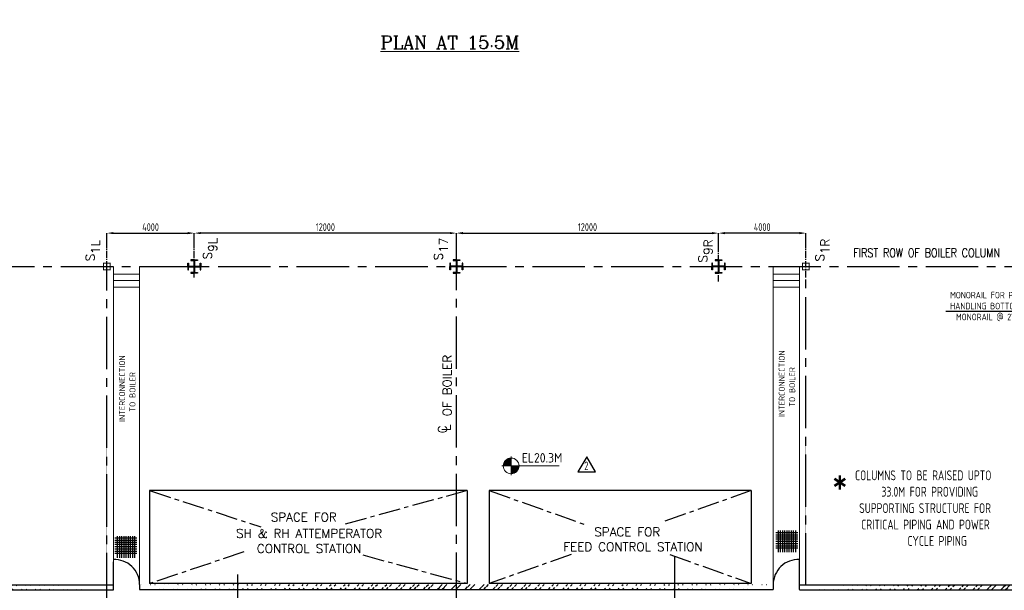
# Model space of a CAD drawing. Extents: x -287416 to 4934791, y -504132 to 1826789.
# Tile 44 of 256: x 12071 to 57147, y -155873 to -129775. Entities that reach past the tile are written whole.
import ezdxf
from ezdxf.enums import TextEntityAlignment as Align

# ---------------------------------------------------------------- set-up
doc = ezdxf.new("R2010")
doc.units = 0
doc.header["$LTSCALE"] = 800
doc.header["$MEASUREMENT"] = 0
doc.linetypes.add('CENTER', pattern=[2, 1.25, -0.25, 0.25, -0.25])
doc.linetypes.add('CENTER2', pattern=[1.125, 0.75, -0.125, 0.125, -0.125])
doc.layers.get('0').update_dxf_attribs({"linetype": 'CONTINUOUS'})
doc.layers.get('DEFPOINTS').update_dxf_attribs({"linetype": 'CONTINUOUS'})
for name, color, linetype in [('CENTER', 2, 'CENTER'), ('COL', 1, 'CENTER'), ('GRID', 8, 'CENTER'), ('GT_1', 7, 'CONTINUOUS'), ('HANGERS', 1, 'CONTINUOUS'), ('HATCH', 9, 'CONTINUOUS'), ('LOGO', 7, 'CONTINUOUS'), ('obk', 7, 'CONTINUOUS'), ('OBN', 1, 'CONTINUOUS'), ('TXT', 4, 'CONTINUOUS'), ('WALL', 6, 'CONTINUOUS')]:
    doc.layers.add(name, color=color, linetype=linetype)
for name, color, linetype, lineweight in [('DIM', 4, 'CONTINUOUS', 15), ('T', 3, 'CONTINUOUS', 15), ('TEXT', 3, 'CONTINUOUS', 15)]:
    doc.layers.add(name, color=color, linetype=linetype, lineweight=lineweight)
doc.styles.add('c5', font='complex.shx', dxfattribs={"height": 5})
doc.styles.add('ROMANC', font='romanc')
doc.styles.add('ROMANS', font='ISO9.shx', dxfattribs={"width": 0.8})
doc.styles.add('S1', font='SIMPLEX.SHX', dxfattribs={"height": 200})
doc.styles.add('S3', font='ROMANS1.SHX', dxfattribs={"width": 0.8})
doc.styles.get("Standard").update_dxf_attribs({"font": 'ISO9'})
doc.dimstyles.get("Standard").update_dxf_attribs({"dimtxt": 0.18, "dimasz": 0.18, "dimexe": 0.18, "dimexo": 0.0625, "dimgap": 0.09, "dimtad": 0, "dimtih": 1, "dimtoh": 1, "dimdec": 4, "dimzin": 0, "dimdsep": 46, "dimtxsty": 'Standard', "dimcen": 0.09, "dimadec": 0, "dimazin": 0, "dimtfac": 1, "dimtdec": 4, "dimtofl": 0, "dimtmove": 0, "dimatfit": 3, "dimfxl": 1, "dimtolj": 1, "dimtzin": 0, "dimarcsym": 0})
doc.dimstyles.new('STANDARD$0', dxfattribs={"dimtxt": 250, "dimasz": 200, "dimexe": 0, "dimexo": 0, "dimgap": 100, "dimtad": 1, "dimdec": 0, "dimzin": 0, "dimdsep": 46, "dimtxsty": 'S1', "dimcen": 0, "dimadec": 0, "dimazin": 0, "dimtfac": 1, "dimtdec": 0, "dimtmove": 2, "dimatfit": 3, "dimfxl": 1, "dimtolj": 1, "dimtzin": 0, "dimarcsym": 0})

# ---------------------------------------------------------------- blocks, each defined once
blk = doc.blocks.new('*X7')
at = {"color": 0}
for p, q in [((36226, 29425), (36330, 29425)), ((36080, 29200), (36330, 29200)), ((36081, 29225), (36330, 29225)), ((36085, 29250), (36330, 29250)), ((36092, 29275), (36330, 29275)), ((36102, 29300), (36330, 29300)), ((36115, 29325), (36330, 29325)), ((36132, 29350), (36330, 29350)), ((36154, 29375), (36330, 29375)), ((36183, 29400), (36330, 29400))]:
    blk.add_line(p, q, dxfattribs=at)
blk = doc.blocks.new('LL')
for p, q in [((-1136, 0), (-711, 0)), ((-711, 0), (-711, 423)), ((1493, 0), (-711, 0)), ((-711, 0), (-711, -418))]:
    blk.add_line(p, q)
for start, end in [(90, 180), (180, 270), (0, 90), (270, 0)]:
    blk.add_arc((-711, 0), 360, start, end)
at = {"xscale": 1.440000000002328, "yscale": 1.440000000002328, "zscale": 1.440000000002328}
blk.add_blockref('*X7', (-53026, -42044), dxfattribs=at)
at = {"xscale": 1.440000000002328, "yscale": 1.440000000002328, "zscale": 1.440000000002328, "rotation": 180}
blk.add_blockref('*X7', (51604, 42044), dxfattribs=at)
at = {"flags": 4}
blk.add_attdef('LEVEL', (-222, 154), '', height=432, dxfattribs=at)
blk = doc.blocks.new('COL2')
at = {"layer": 'obk'}
for points in [[(-15, 15), (-270, 15), (-270, 150), (-300, 150), (-300, 0)], [(-15, -15), (-270, -15), (-270, -150), (-300, -150), (-300, 0)], [(-15, 15), (-15, 270), (-150, 270), (-150, 300), (0, 300)], [(15, 15), (15, 270), (150, 270), (150, 300), (0, 300)], [(300, 0), (300, 150), (270, 150), (270, 15), (15, 15)], [(300, 0), (300, -150), (270, -150), (270, -15), (15, -15)], [(0, -300), (-150, -300), (-150, -270), (-15, -270), (-15, -15)], [(0, -300), (150, -300), (150, -270), (15, -270), (15, -15)]]:
    blk.add_lwpolyline(points, dxfattribs=at)
blk = doc.blocks.new('X')
at = {"layer": 'OBN'}
blk.add_blockref('COL2', (0, 0), dxfattribs=at)
blk = doc.blocks.new('*D648')
at = {"layer": 'DEFPOINTS', "color": 0, "transparency": 16777216}
for p in [(20063, -139536), (20063, -139968), (32063, -139968)]:
    blk.add_point(p, dxfattribs=at)
at = {"layer": 'DIM', "color": 9, "lineweight": -2, "transparency": 16777216}
for p, q in [((20063, -139968), (20063, -139536)), ((31763, -139536), (20363, -139536)), ((32063, -139968), (32063, -139536))]:
    blk.add_line(p, q, dxfattribs=at)
at = {"layer": 'DIM', "color": 9, "transparency": 16777216}
for points in [[(20363, -139486), (20363, -139586), (20063, -139536)], [(31763, -139486), (31763, -139586), (32063, -139536)]]:
    blk.add_solid(points, dxfattribs=at)
at = {"layer": 'DIM', "transparency": 16777216, "insert": (26063, -139261), "char_height": 350, "attachment_point": 5, "style": 'ROMANS'}
blk.add_mtext('\\A1;12000', dxfattribs=at)
blk = doc.blocks.new('*D651')
at = {"layer": 'DEFPOINTS', "color": 0, "transparency": 16777216}
for p in [(20063, -139536), (16063, -140245), (20063, -140241)]:
    blk.add_point(p, dxfattribs=at)
at = {"layer": 'DIM', "color": 9, "lineweight": -2, "transparency": 16777216}
for p, q in [((16063, -140245), (16063, -139536)), ((16363, -139536), (19763, -139536)), ((20063, -140241), (20063, -139536))]:
    blk.add_line(p, q, dxfattribs=at)
at = {"layer": 'DIM', "color": 9, "transparency": 16777216}
for points in [[(16363, -139486), (16363, -139586), (16063, -139536)], [(19763, -139486), (19763, -139586), (20063, -139536)]]:
    blk.add_solid(points, dxfattribs=at)
at = {"layer": 'DIM', "transparency": 16777216, "insert": (18063, -139261), "char_height": 350, "attachment_point": 5, "style": 'ROMANS'}
blk.add_mtext('\\A1;4000', dxfattribs=at)
blk = doc.blocks.new('*D652')
at = {"layer": 'DEFPOINTS', "color": 0, "transparency": 16777216}
for p in [(44063, -139536), (32063, -139968), (44063, -139968)]:
    blk.add_point(p, dxfattribs=at)
at = {"layer": 'DIM', "color": 9, "lineweight": -2, "transparency": 16777216}
for p, q in [((32063, -139968), (32063, -139536)), ((32363, -139536), (43763, -139536)), ((44063, -139968), (44063, -139536))]:
    blk.add_line(p, q, dxfattribs=at)
at = {"layer": 'DIM', "color": 9, "transparency": 16777216}
for points in [[(32363, -139486), (32363, -139586), (32063, -139536)], [(43763, -139486), (43763, -139586), (44063, -139536)]]:
    blk.add_solid(points, dxfattribs=at)
at = {"layer": 'DIM', "transparency": 16777216, "insert": (38063, -139261), "char_height": 350, "attachment_point": 5, "style": 'ROMANS'}
blk.add_mtext('\\A1;12000', dxfattribs=at)
blk = doc.blocks.new('*D653')
at = {"layer": 'DEFPOINTS', "color": 0, "transparency": 16777216}
for p in [(44063, -139536), (44063, -140241), (48063, -140245)]:
    blk.add_point(p, dxfattribs=at)
at = {"layer": 'DIM', "color": 9, "lineweight": -2, "transparency": 16777216}
for p, q in [((44063, -140241), (44063, -139536)), ((47763, -139536), (44363, -139536)), ((48063, -140245), (48063, -139536))]:
    blk.add_line(p, q, dxfattribs=at)
at = {"layer": 'DIM', "color": 9, "transparency": 16777216}
for points in [[(44363, -139486), (44363, -139586), (44063, -139536)], [(47763, -139486), (47763, -139586), (48063, -139536)]]:
    blk.add_solid(points, dxfattribs=at)
at = {"layer": 'DIM', "transparency": 16777216, "insert": (46063, -139261), "char_height": 350, "attachment_point": 5, "style": 'ROMANS'}
blk.add_mtext('\\A1;4000', dxfattribs=at)

msp = doc.modelspace()

# ---------------------------------------------------------------- hatches: boundary and pattern name
at = {"layer": 'HATCH'}
h = msp.add_hatch(dxfattribs=at)
h.set_pattern_fill('ANSI32', color=256, scale=1200, style=0)
h.set_pattern_definition([(45, (-91715.47, -302989.07), (-318.198, 318.198), []), (45, (-91503.34, -302989.07), (-318.198, 318.198), [])])
edge = h.paths.add_edge_path()
edge.add_line((16063.1, -155625.4), (-7656.9, -155624.4))
edge.add_line((16063.1, -155852.1), (-7656.9, -155854.4))
h = msp.add_hatch(dxfattribs=at)
h.set_pattern_fill('ANSI32', color=256, scale=1200, style=0)
h.set_pattern_definition([(45, (-61215.47, -302968.4), (-318.198, 318.198), []), (45, (-61003.34, -302968.4), (-318.198, 318.198), [])])
edge = h.paths.add_edge_path()
edge.add_line((46563.1, -155604.7), (17563.1, -155603.7))
edge.add_line((46563.1, -155831.4), (17563.1, -155833.7))
h = msp.add_hatch(dxfattribs=at)
h.set_pattern_fill('ANSI32', color=256, scale=1200, style=0)
h.set_pattern_definition([(45, (-36061.38, -302989.1), (-318.198, 318.198), []), (45, (-35849.25, -302989.1), (-318.198, 318.198), [])])
edge = h.paths.add_edge_path()
edge.add_line((67282.9, -155625.4), (47763.1, -155624.5))
edge.add_line((67282.9, -155854.4), (47763.1, -155852.7))

# ---------------------------------------------------------------- linework, layer by layer
at = {"layer": 'CENTER'}
for p, q in [((18021.1, -151314.4), (23113.7, -152973.5)), ((32563.1, -151314.4), (26792.4, -152896.7)), ((33563.1, -151314.4), (37995.5, -152884.3)), ((45563.1, -151314.4), (41576.2, -152726.4)), ((22334.8, -154118.9), (18021.1, -155564.4)), ((27783.1, -154253.8), (32563.1, -155564.4)), ((37310.2, -154237.3), (33563.1, -155564.4)), ((41831.3, -154242.7), (45563.1, -155564.4))]:
    msp.add_line(p, q, dxfattribs=at)
at = {"layer": 'COL', "color": 7, "const_width": 50}
for points in [[(15913.1, -141214.4), (15913.1, -140914.4), (16213.1, -140914.4), (16213.1, -141214.4), (15888.5, -141214.4)], [(48213.1, -141214.4), (48213.1, -140914.4), (47913.1, -140914.4), (47913.1, -141214.4), (48237.6, -141214.4)]]:
    msp.add_lwpolyline(points, dxfattribs=at)
at = {"layer": 'DIM'}
for p, q in [((16363.1, -141064.4), (16363.1, -155854.4)), ((17563.1, -141064.4), (17563.1, -155714.4)), ((46563.1, -141064.4), (46563.1, -155834.4)), ((47763.1, -141064.4), (47763.1, -155852.7)), ((17563.1, -141417.9), (16363.1, -141417.9)), ((46563.1, -141417.9), (47763.1, -141417.9)), ((17563.1, -141704.8), (16363.1, -141704.8)), ((46563.1, -141704.8), (47763.1, -141704.8)), ((17563.1, -142004.8), (16363.1, -142004.8)), ((46563.1, -142004.8), (47763.1, -142004.8)), ((46563.1, -155723.7), (46563.1, -155833.7))]:
    msp.add_line(p, q, dxfattribs=at)
at = {"layer": 'DIM', "color": 1, "const_width": 10}
msp.add_lwpolyline([(16063.1, -155602.7), (48063.1, -155602.7), (48063.1, -148952.7), (16063.1, -148952.7)], close=True, dxfattribs=at)
at = {"layer": 'GRID', "linetype": 'CENTER2', "ltscale": 0.5}
for p, q in [((16063.1, -141564.4), (16063.1, -139888.5)), ((20063.1, -141564.4), (20063.1, -139888.5)), ((44063.1, -141751.7), (44063.1, -139751.7)), ((48063.1, -141564.4), (48063.1, -139792))]:
    msp.add_line(p, q, dxfattribs=at)
at = {"layer": 'GRID', "linetype": 'CENTER2', "ltscale": 4}
for p, q in [((32063.1, -170942.4), (32063.1, -139751.7)), ((-450.2, -141064.4), (86115.6, -141064.4)), ((16063.1, -156564.4), (16063.1, -141064.4)), ((48063.1, -155659.3), (48063.1, -141564.4)), ((42063.1, -170942.4), (42063.1, -154341.8)), ((22063.1, -170942.4), (22063.1, -155147.5))]:
    msp.add_line(p, q, dxfattribs=at)
at = {"layer": 'GT_1', "flags": 128}
for points in [[(46687.7, -153235.5), (47687.7, -153235.5)], [(46787.7, -153135.5), (46787.7, -154135.5)], [(46887.7, -153135.5), (46887.7, -154135.5)], [(46987.7, -153135.5), (46987.7, -154135.5)], [(46987.7, -153135.5), (46987.7, -154135.5)], [(47087.7, -153135.5), (47087.7, -154135.5)], [(47187.7, -153135.5), (47187.7, -154135.5)], [(47187.7, -153135.5), (47187.7, -154135.5)], [(47287.7, -153135.5), (47287.7, -154135.5)], [(47287.7, -153135.5), (47287.7, -154135.5)], [(47387.7, -153135.5), (47387.7, -154135.5)], [(47487.7, -153135.5), (47487.7, -154135.5)], [(47587.7, -153135.5), (47587.7, -154135.5)], [(17433.8, -153491.6), (16433.8, -153491.6)], [(17433.8, -153591.6), (16433.8, -153591.6)], [(17433.8, -153691.6), (16433.8, -153691.6)], [(16533.8, -153391.6), (16533.8, -154391.6)], [(16633.8, -153391.6), (16633.8, -154391.6)], [(16733.8, -153391.6), (16733.8, -154391.6)], [(16833.8, -153391.6), (16833.8, -154391.6)], [(16833.8, -153391.6), (16833.8, -154391.6)], [(16933.8, -153391.6), (16933.8, -154391.6)], [(16933.8, -153391.6), (16933.8, -154391.6)], [(17033.8, -153391.6), (17033.8, -154391.6)], [(17133.8, -153391.6), (17133.8, -154391.6)], [(17133.8, -153391.6), (17133.8, -154391.6)], [(17233.8, -153391.6), (17233.8, -154391.6)], [(17333.8, -153391.6), (17333.8, -154391.6)], [(46687.7, -153335.5), (47687.7, -153335.5)], [(46687.7, -153435.5), (47687.7, -153435.5)], [(46687.7, -153521.9), (47687.7, -153521.9)], [(46687.7, -153628.7), (47687.7, -153628.7)], [(17433.8, -153778), (16433.8, -153778)], [(17433.8, -153884.8), (16433.8, -153884.8)], [(17433.8, -153984.8), (16433.8, -153984.8)], [(17433.8, -154091.6), (16433.8, -154091.6)], [(46687.7, -153728.7), (47687.7, -153728.7)], [(46687.7, -153835.5), (47687.7, -153835.5)], [(46687.7, -153935.5), (47687.7, -153935.5)], [(17433.8, -154191.6), (16433.8, -154191.6)]]:
    msp.add_lwpolyline(points, dxfattribs=at)
at = {"layer": 'HANGERS', "linetype": 'Continuous'}
for p, q in [((38036.3, -149761.8), (37616.5, -150460.8)), ((38436.2, -150460.8), (38036.3, -149761.8)), ((37616.5, -150460.8), (38436.2, -150460.8))]:
    msp.add_line(p, q, dxfattribs=at)
at = {"layer": 'OBN'}
for p, q in [((32563.1, -151314.4), (18021.1, -151314.4)), ((18021.1, -151314.4), (18021.1, -155564.4)), ((32563.1, -151314.4), (32563.1, -155564.4)), ((33563.1, -151314.4), (33563.1, -155564.4)), ((45563.1, -151314.4), (33563.1, -151314.4)), ((45563.1, -151314.4), (45563.1, -155564.4)), ((32563.1, -155564.4), (18021.1, -155564.4)), ((45563.1, -155564.4), (33563.1, -155564.4))]:
    msp.add_line(p, q, dxfattribs=at)
at = {"layer": 'WALL'}
for p, q in [((16363.1, -155854.4), (16363.1, -154575.5)), ((47763.1, -155833.7), (47763.1, -154464.8)), ((-10336.9, -155854.4), (16363.1, -155854.4)), ((17563.1, -155603.7), (17563.1, -155833.7)), ((17563.1, -155833.7), (46563.1, -155833.7)), ((46563.1, -155603.7), (46563.1, -155833.7)), ((47763.1, -155624.5), (61617.2, -155624.5)), ((47763.1, -155852.7), (61387.6, -155854.4))]:
    msp.add_line(p, q, dxfattribs=at)
msp.add_lwpolyline([(-7656.9, -158939), (-7656.9, -159229), (-10566.9, -159229), (-10566.9, -155624.4), (16363.1, -155624.4)], dxfattribs=at)
for centre, start, end in [((16406.6, -155620.6), 0.83462, 92.15742), ((47719.5, -155620.6), 87.84258, 179.16538)]:
    msp.add_arc(centre, 1156.6, start, end, dxfattribs=at)

# ---------------------------------------------------------------- block references
at = {"layer": 'COL', "color": 7, "xscale": -1, "rotation": 270}
msp.add_blockref('X', (20063.1, -141064.4), dxfattribs=at)
at = {"layer": 'COL', "color": 7, "rotation": 90}
for p in [(32063.1, -141064.4), (44063.1, -141064.4)]:
    msp.add_blockref('X', p, dxfattribs=at)
at = {"layer": 'DIM'}
msp.add_blockref('LL', (35280.4, -150183.5), dxfattribs=at).add_auto_attribs({'LEVEL': 'EL20.3M'})

# ---------------------------------------------------------------- texts
at = {"insert": (54259.9, -142221.9), "char_height": 300, "attachment_point": 1, "style": 'ROMANS'}
msp.add_mtext_dynamic_manual_height_columns('\\pi407.49;MONORAIL FOR PANEL \\PHANDLING BOTTOM OF \\P\\pi676.07;MONORAIL @ 27.2M', width=4849.273, gutter_width=2000, heights=[0], dxfattribs=at)
at = {"layer": 'HANGERS', "linetype": 'Continuous', "style": 'ROMANS', "width": 0.8}
msp.add_text('2', height=382.6, dxfattribs=at).set_placement((37919.6, -150370.5))
at = {"layer": 'LOGO', "color": 4, "style": 'ROMANC'}
for s, p in [('OF BOILER ', (31642.8, -147916.5)), ('C', (31426.6, -148694.7)), ('L', (31594.7, -148586.1))]:
    msp.add_text(s, height=400, rotation=90, dxfattribs=at).set_placement(p, align=Align.MIDDLE_LEFT)
for s, p in [('SPACE FOR', (25075.3, -152727.5)), ('SH & RH ATTEMPERATOR', (25320.3, -153470.9)), ('SPACE FOR', (39886.8, -153403.6)), ('FEED CONTROL STATION', (40148.7, -154081.7)), ('CONTROL STATION', (25320.3, -154166.7))]:
    msp.add_text(s, height=400, dxfattribs=at).set_placement(p, align=Align.CENTER)
at = {"layer": 'T', "color": 20, "style": 'S3', "width": 0.8}
msp.add_text('FIRST ROW OF BOILER COLUMN', height=400, dxfattribs=at).set_placement((53594.4, -140638), align=Align.CENTER)
at = {"layer": 'T', "insert": (41667.1, -160559.4), "char_height": 300, "width": 2855.548, "attachment_point": 1, "rotation": 90, "style": 'S3'}
msp.add_mtext('\\pi410.63;DEAERATOR \\P\\pi22.06;FIXED SUPPORT', dxfattribs=at)
at = {"layer": 'TEXT', "style": 'ROMANC'}
for s, height, p in [('%%UPLAN AT 15.5M', 600, (28586, -131104.7)), ('*', 1125, (49234.7, -151421.6))]:
    msp.add_text(s, height=height, dxfattribs=at).set_placement(p)
at = {"layer": 'TEXT', "style": 'ROMANS', "width": 0.9}
for s, p in [('INTERCONNECTION', (16897.6, -148173.3)), ('INTERCONNECTION', (47097.6, -147949.2)), ('TO BOILER', (17372.6, -147702.6)), ('TO BOILER', (47572.6, -147478.5))]:
    msp.add_text(s, height=275, rotation=90, dxfattribs=at).set_placement(p)
at = {"layer": 'TEXT', "insert": (50083.4, -150390.5), "char_height": 450, "width": 8892.585, "attachment_point": 1, "style": 'ROMANS'}
msp.add_mtext('\\pi229.15;COLUMNS TO BE RAISED UPTO \\P\\pi1437.7;33.0M FOR PROVIDING \\P\\pi417.72;SUPPORTING STRUCTURE FOR  \\P\\pi512.01;CRITICAL PIPING AND POWER \\P\\pi2629.1;CYCLE PIPING', dxfattribs=at)
at = {"layer": 'TXT', "style": 'c5'}
for s, p in [('1L', (15737.1, -140488.3)), ('9L', (21105.4, -140385)), ('17', (31675.1, -140430.9)), ('9R', (43784, -140529.9)), ('1R', (49136.5, -140495)), ('S', (15500.1, -140825.9)), ('S', (20868.4, -140737.1)), ('S', (31438.1, -140783)), ('S', (43547, -140882)), ('S', (48899.5, -140832.6))]:
    msp.add_text(s, height=400, rotation=90, dxfattribs=at).set_placement(p)

# ---------------------------------------------------------------- dimensions: what is measured, and where the dimension line sits
at = {"layer": 'DIM'}
for base, p1, p2, picture, middle in [((20063.1, -139535.9), (16063.1, -140244.9), (20063.1, -140241.2), '*D651', (18063.1, -139260.9)), ((44063.1, -139535.9), (32063.1, -139967.6), (44063.1, -139967.6), '*D652', (38063.1, -139260.9))]:
    dim = msp.add_linear_dim(base=base, p1=p1, p2=p2, dimstyle='STANDARD$0', override={"dimtxt": 350, "dimasz": 300, "dimtxsty": 'ROMANS', "dimclrd": 9, "dimclre": 9, "dimclrt": 256, "dimtix": 1}, dxfattribs=at)
    dim.commit()
    dim.dimension.update_dxf_attribs({"geometry": picture, "text_midpoint": middle})
for base, p1, p2, picture, middle in [((20063.1, -139535.9), (32063.1, -139967.6), (20063.1, -139967.6), '*D648', (26063.1, -139260.9)), ((44063.1, -139535.9), (48063.1, -140244.9), (44063.1, -140241.2), '*D653', (46063.1, -139260.9))]:
    dim = msp.add_linear_dim(base=base, p1=p1, p2=p2, angle=180, dimstyle='STANDARD$0', override={"dimtxt": 350, "dimasz": 300, "dimtxsty": 'ROMANS', "dimclrd": 9, "dimclre": 9, "dimclrt": 256, "dimtix": 1}, dxfattribs=at)
    dim.commit()
    dim.dimension.update_dxf_attribs({"geometry": picture, "text_midpoint": middle})

# ---------------------------------------------------------------- leaders
msp.add_leader([(59441.1, -144064.4), (58763.8, -143116.2), (54474.9, -143116.2)], dimstyle='Standard', override={"dimtxt": 350, "dimasz": 300, "dimexe": 0, "dimexo": 0, "dimgap": 100, "dimtad": 0, "dimtih": 0, "dimtoh": 0, "dimdec": 0, "dimtxsty": 'ROMANS', "dimcen": 0, "dimclrd": 9, "dimclre": 9, "dimclrt": 256, "dimtdec": 0, "dimtix": 1, "dimtofl": 1, "dimatfit": 0})

doc.saveas('drawing.dxf')
